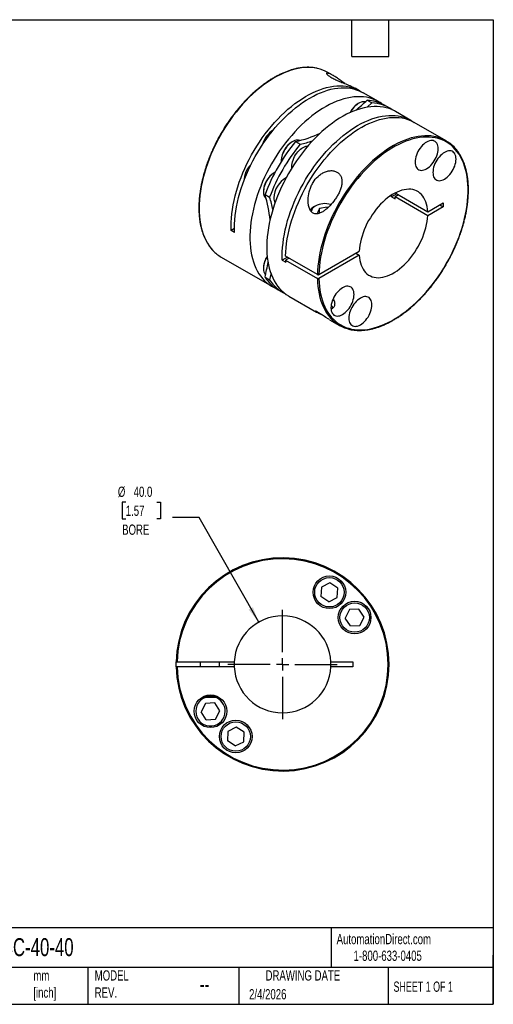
# Model space of a CAD drawing. Header units: millimetres. Extents: x 13 to 546, y 13 to 419.
# Tile 2 of 2: x 350 to 546, y 13 to 419. Entities that reach past the tile are written whole.
import ezdxf

# ---------------------------------------------------------------- set-up
doc = ezdxf.new("R2010")
doc.units = ezdxf.units.MM
doc.header["$LTSCALE"] = 2
doc.linetypes.add('SLD-Center', pattern=[19.05, 15.24, -1.27, 1.27, -1.27])
doc.linetypes.add('SLD-Solid', pattern=[0])
doc.layers.add('CENTER', color=40, linetype='SLD-Center')
doc.layers.add('DIMENSIONS', color=140, linetype='SLD-Solid', lineweight=25)
doc.layers.add('TEXT', color=140, linetype='SLD-Solid', lineweight=25)
doc.styles.add('SLDTEXTSTYLE0', font='TXT', dxfattribs={"width": 0.7})
doc.styles.add('SLDTEXTSTYLE1', font='TXT', dxfattribs={"width": 0.65})
doc.dimstyles.new('SLDDIMSTYLE2', dxfattribs={"dimtxt": 4.316016, "dimasz": 6.604, "dimexe": 0, "dimexo": 0.0625, "dimgap": 1.079004, "dimtad": 0, "dimtih": 1, "dimtoh": 1, "dimdec": 1, "dimrnd": 1e-09, "dimzin": 4, "dimdsep": 46, "dimtxsty": 'SLDTEXTSTYLE0', "dimsah": 1, "dimcen": 0, "dimadec": 0, "dimazin": 1, "dimtfac": 1, "dimtdec": 1, "dimtofl": 0, "dimtmove": 0, "dimatfit": 3, "dimfxl": 0, "dimfrac": 2, "dimtolj": 1, "dimtzin": 12, "dimarcsym": 0})

# ---------------------------------------------------------------- blocks, each defined once
blk = doc.blocks.new('_D_4')
at = {"layer": 'DIMENSIONS'}
for p, q in [((394.3, 219.96), (392.85, 219.96)), ((392.85, 219.96), (392.85, 213.1)), ((407.13, 219.96), (408.58, 219.96)), ((408.58, 219.96), (408.58, 213.1)), ((392.85, 213.1), (394.3, 213.1)), ((408.58, 213.1), (407.13, 213.1)), ((424.67, 213.69), (413.56, 213.69)), ((449.2, 170.39), (424.67, 213.69))]:
    blk.add_line(p, q, dxfattribs=at)
blk.add_solid([(449.2, 170.39), (446.83, 176.64), (445.06, 175.64)], dxfattribs=at)
at = {"layer": 'DIMENSIONS', "char_height": 4.233, "attachment_point": 1, "style": 'SLDTEXTSTYLE0'}
for s, insert in [('%%c', (391.04, 226.38)), ('40.0', (397.56, 226.38)), ('1.57', (394.3, 218.55)), ('BORE', (392.81, 210.73))]:
    blk.add_mtext(s, dxfattribs=dict(at, insert=insert))
blk = doc.blocks.new('SW_CENTERMARKSYMBOL_0')
at = {"layer": 'CENTER', "color": 0}
for p, q in [((0, 5.08), (0, 22.54)), ((-5.08, 0), (-22.54, 0)), ((0, 0), (-2.54, 0)), ((0, 0), (0, 2.54)), ((0, 0), (0, -2.54)), ((0, 0), (2.54, 0)), ((5.08, 0), (22.54, 0)), ((0, -5.08), (0, -22.54))]:
    blk.add_line(p, q, dxfattribs=at)

msp = doc.modelspace()

# ---------------------------------------------------------------- linework, layer by layer
for p, q in [((479.99, 396.04), (477.73, 397.35)), ((490.88, 389.76), (489.03, 390.83)), ((498.66, 385.27), (492.29, 388.94)), ((490.47, 384.59), (490.33, 384.51)), ((493.96, 385.84), (495.87, 384.74)), ((503.11, 382.69), (501.2, 383.8)), ((512.02, 377.55), (505.66, 381.23)), ((526.59, 369.14), (513.44, 376.73)), ((463.13, 368.8), (462.99, 368.72)), ((464.45, 368.8), (466.35, 367.7)), ((458.53, 361.01), (458.53, 360.84)), ((455.75, 356.02), (455.61, 355.94)), ((443.06, 352.53), (443.06, 352.47)), ((451.15, 348.22), (451.15, 348.06)), ((451.81, 346.92), (453.72, 345.82)), ((506.27, 347.19), (504.09, 345.94)), ((504.09, 345.94), (504.15, 346.76)), ((504.09, 345.94), (505.51, 345.12)), ((506.98, 346.78), (505.56, 345.97)), ((519, 338.21), (505.56, 345.97)), ((505.58, 347.59), (519, 339.84)), ((472.56, 342.18), (471.99, 341.86)), ((477.42, 341.66), (474.3, 341.18)), ((477.42, 341.66), (477.74, 341.48)), ((477.42, 341.18), (477.42, 341.66)), ((519, 339.84), (525.38, 343.53)), ((525.38, 341.89), (519, 338.21)), ((523.96, 342.71), (525.38, 341.89)), ((525.38, 343.53), (525.38, 341.89)), ((474.3, 341.18), (473.47, 339.37)), ((473.47, 339.37), (473.94, 339.1)), ((474.3, 339.21), (474.3, 341.18)), ((439.18, 332.87), (437.8, 332.07)), ((439.21, 331.26), (437.8, 332.07)), ((433.73, 321.14), (454.66, 309.05)), ((461.04, 321.08), (458.94, 319.87)), ((473.48, 313.9), (460.33, 321.49)), ((474.05, 313.9), (490.75, 323.54)), ((490.75, 321.9), (474.05, 312.26)), ((489.33, 322.72), (490.75, 321.9)), ((458.94, 319.87), (460.36, 319.05)), ((461.75, 320.67), (460.33, 319.86)), ((460.33, 319.86), (473.48, 312.26)), ((451.15, 316.65), (451.15, 316.48)), ((451.81, 312.84), (453.72, 311.73)), ((457.21, 307.58), (459.12, 306.48)), ((461.66, 305.01), (473.1, 298.41)), ((478.51, 295.28), (482.59, 292.93)), ((475.13, 184.88), (474.92, 180.99)), ((478.6, 186.65), (475.13, 184.88)), ((481.87, 184.53), (478.6, 186.65)), ((481.66, 180.64), (481.87, 184.53)), ((478.19, 178.87), (474.92, 180.99)), ((478.19, 178.87), (481.66, 180.64)), ((486.71, 175.59), (484.94, 172.12)), ((490.6, 175.8), (486.71, 175.59)), ((492.73, 172.53), (490.6, 175.8)), ((487.07, 168.85), (484.94, 172.12)), ((490.96, 169.06), (492.73, 172.53)), ((487.07, 168.85), (490.96, 169.06)), ((415.47, 153.99), (439.09, 153.99)), ((439.09, 151.99), (415.47, 151.99)), ((425.06, 153.99), (425.06, 151.99)), ((433.06, 151.99), (433.06, 153.99)), ((479.04, 153.99), (488.06, 153.99)), ((488.06, 151.99), (479.04, 151.99)), ((488.06, 153.99), (488.06, 151.99)), ((425.89, 139.49), (432.66, 139.49)), ((426.7, 139.89), (431.88, 139.89)), ((432.66, 139.49), (432.67, 139.5)), ((427.17, 136.92), (425.4, 133.45)), ((431.06, 137.13), (427.17, 136.92)), ((433.18, 133.86), (431.06, 137.13)), ((427.52, 130.18), (425.4, 133.45)), ((427.52, 130.18), (431.41, 130.39)), ((431.41, 130.39), (433.18, 133.86)), ((439.93, 127.11), (436.46, 125.34)), ((443.2, 124.99), (439.93, 127.11)), ((436.46, 125.34), (436.25, 121.45)), ((443, 121.09), (443.2, 124.99)), ((439.52, 119.32), (436.25, 121.45)), ((439.52, 119.32), (443, 121.09))]:
    msp.add_line(p, q)
at = {"flags": 128}
for points in [[(473.54, 398.98), (473.37, 399.02), (472.14, 399.24), (470.87, 399.37), (469.57, 399.41), (468.24, 399.36), (466.88, 399.22), (465.5, 398.99), (464.09, 398.68), (462.67, 398.27), (461.23, 397.78), (459.77, 397.2), (458.31, 396.54), (456.84, 395.79), (455.37, 394.96), (453.91, 394.06), (452.44, 393.07), (450.98, 392.01), (449.54, 390.88), (448.1, 389.67), (446.69, 388.4), (445.29, 387.06), (443.92, 385.66), (442.57, 384.2), (441.25, 382.69), (439.97, 381.12), (438.72, 379.51), (437.51, 377.85), (436.34, 376.14), (435.21, 374.4), (434.13, 372.63), (433.09, 370.83), (432.11, 369), (431.18, 367.14), (430.3, 365.27), (429.49, 363.39), (428.73, 361.5), (428.03, 359.6), (427.39, 357.71), (426.81, 355.81), (426.3, 353.92), (425.86, 352.05), (425.48, 350.19), (425.17, 348.35), (424.93, 346.54), (424.75, 344.75), (424.65, 343), (424.62, 341.28), (424.65, 339.61), (424.75, 337.97), (424.93, 336.39), (425.17, 334.85), (425.48, 333.37), (425.86, 331.95), (426.3, 330.59), (426.81, 329.29), (427.39, 328.06), (428.03, 326.9), (428.73, 325.81), (429.49, 324.79), (430.3, 323.86), (430.32, 323.85)], [(437.8, 332.07), (437.77, 333.75), (437.81, 335.47), (437.91, 337.22), (438.09, 339.01), (438.33, 340.82), (438.64, 342.66), (439.02, 344.52), (439.47, 346.39), (439.98, 348.28), (440.56, 350.17), (441.2, 352.07), (441.9, 353.97), (442.66, 355.86), (443.48, 357.74), (444.36, 359.61), (445.29, 361.46), (446.27, 363.28), (447.31, 365.09), (448.39, 366.86), (449.52, 368.6), (450.69, 370.3), (451.9, 371.96), (453.15, 373.57), (454.44, 375.13), (455.75, 376.65), (457.1, 378.1), (458.47, 379.5), (459.87, 380.84), (461.28, 382.11), (462.72, 383.31), (464.16, 384.44), (465.62, 385.5), (467.09, 386.48), (468.55, 387.39), (470.02, 388.21), (471.49, 388.96), (472.95, 389.62), (474.4, 390.2), (475.84, 390.69), (477.27, 391.09), (478.67, 391.41), (480.05, 391.63), (481.41, 391.77), (482.74, 391.82), (484.04, 391.78), (485.31, 391.65), (486.54, 391.43), (487.73, 391.12), (488.88, 390.72), (489.98, 390.24), (491.03, 389.67), (491.57, 389.33)], [(439.21, 331.26), (439.18, 332.95), (439.22, 334.68), (439.33, 336.44), (439.51, 338.24), (439.76, 340.07), (440.07, 341.92), (440.46, 343.79), (440.91, 345.68), (441.43, 347.58), (442.01, 349.48), (442.66, 351.39), (443.37, 353.3), (444.14, 355.2), (444.97, 357.09), (445.86, 358.97), (446.8, 360.83), (447.8, 362.67), (448.85, 364.48), (449.94, 366.26), (451.08, 368), (452.27, 369.71), (453.49, 371.37), (454.76, 372.99), (456.06, 374.56), (457.39, 376.07), (458.75, 377.53), (460.13, 378.92), (461.54, 380.26), (462.97, 381.52), (464.41, 382.72), (465.87, 383.84), (467.34, 384.89), (468.82, 385.87), (470.29, 386.76), (471.77, 387.57), (473.25, 388.3), (474.72, 388.95), (476.18, 389.51), (477.62, 389.98), (479.05, 390.36), (480.46, 390.66), (481.84, 390.86), (483.2, 390.98), (484.53, 391), (485.83, 390.93), (487.1, 390.77), (488.32, 390.52), (489.51, 390.19), (490.65, 389.76), (491.74, 389.24), (492.29, 388.94)], [(499.89, 384.47), (499.3, 384.87), (498.27, 385.48), (497.18, 386.01), (496.06, 386.45), (494.89, 386.8), (493.68, 387.06), (492.43, 387.23), (491.14, 387.32), (489.83, 387.31), (488.48, 387.22), (487.11, 387.03), (485.71, 386.76), (484.3, 386.4), (482.86, 385.95), (481.42, 385.41), (479.96, 384.79), (478.49, 384.09), (477.03, 383.3), (475.56, 382.43), (474.09, 381.48), (472.63, 380.46), (471.18, 379.36), (469.74, 378.19), (468.31, 376.95), (466.9, 375.65), (465.52, 374.28), (464.16, 372.85), (462.83, 371.36), (461.53, 369.82), (460.26, 368.23), (459.03, 366.59), (457.84, 364.91), (456.69, 363.19), (455.59, 361.43), (454.53, 359.64), (453.52, 357.82), (452.56, 355.98), (451.66, 354.12), (450.82, 352.25), (450.03, 350.36), (449.3, 348.46), (448.63, 346.57), (448.02, 344.67), (447.48, 342.78), (447, 340.9), (446.59, 339.03), (446.25, 337.18), (445.97, 335.36), (445.76, 333.56), (445.62, 331.79), (445.55, 330.05), (445.55, 328.36), (445.62, 326.7), (445.76, 325.09), (445.97, 323.53), (446.25, 322.02), (446.59, 320.57), (447, 319.18), (447.48, 317.85), (448.02, 316.59), (448.63, 315.39), (449.3, 314.26), (450.03, 313.21), (450.82, 312.24), (451.66, 311.34), (452.56, 310.52), (453.52, 309.78), (454.53, 309.13), (455.59, 308.56), (455.97, 308.38)], [(505.66, 381.23), (505.27, 381.44), (504.18, 381.97), (503.06, 382.41), (501.89, 382.76), (500.68, 383.02), (499.43, 383.19), (498.14, 383.28), (496.83, 383.27), (495.48, 383.18), (494.11, 382.99), (492.71, 382.72), (491.3, 382.36), (489.86, 381.91), (488.42, 381.37), (486.96, 380.75), (485.5, 380.04), (484.03, 379.26), (482.56, 378.39), (481.09, 377.44), (479.63, 376.42), (478.18, 375.32), (476.74, 374.15), (475.31, 372.91), (473.91, 371.6), (472.52, 370.24), (471.16, 368.81), (469.83, 367.32), (468.53, 365.78), (467.26, 364.19), (466.03, 362.55), (464.84, 360.87), (463.69, 359.14), (462.59, 357.39), (461.53, 355.6), (460.52, 353.78), (459.57, 351.94), (458.66, 350.08), (457.82, 348.2), (457.03, 346.32), (456.3, 344.42), (455.63, 342.53), (455.02, 340.63), (454.48, 338.74), (454, 336.86), (453.59, 334.99), (453.25, 333.14), (452.97, 331.32), (452.76, 329.52), (452.62, 327.75), (452.56, 326.01), (452.56, 324.31), (452.62, 322.66), (452.76, 321.05), (452.97, 319.49), (453.25, 317.98), (453.59, 316.53), (454, 315.14), (454.48, 313.81), (455.02, 312.54), (455.63, 311.35), (456.3, 310.22), (457.03, 309.17), (457.82, 308.2), (458.66, 307.3), (459.57, 306.48), (460.52, 305.74), (461.53, 305.09), (461.66, 305.01)], [(493.2, 385.13), (493.01, 385.17), (492.52, 385.22), (492, 385.17), (491.46, 385.03), (490.9, 384.81), (490.33, 384.51), (489.77, 384.12), (489.21, 383.66), (488.68, 383.14), (488.17, 382.55), (487.7, 381.92), (487.27, 381.25), (487.01, 380.77)], [(495.87, 384.74), (494.08, 383.08), (493.94, 382.96)], [(458.94, 319.87), (458.91, 321.56), (458.95, 323.29), (459.06, 325.05), (459.24, 326.85), (459.48, 328.68), (459.8, 330.53), (460.19, 332.4), (460.64, 334.29), (461.16, 336.19), (461.74, 338.09), (462.39, 340), (463.1, 341.91), (463.87, 343.81), (464.7, 345.7), (465.59, 347.58), (466.53, 349.44), (467.53, 351.28), (468.58, 353.09), (469.67, 354.87), (470.81, 356.62), (472, 358.32), (473.22, 359.99), (474.49, 361.6), (475.78, 363.17), (477.11, 364.68), (478.47, 366.14), (479.86, 367.54), (481.27, 368.87), (482.7, 370.13), (484.14, 371.33), (485.6, 372.46), (487.07, 373.51), (488.54, 374.48), (490.02, 375.37), (491.5, 376.19), (492.98, 376.92), (494.45, 377.56), (495.9, 378.12), (497.35, 378.59), (498.78, 378.98), (500.19, 379.27), (501.57, 379.47), (502.93, 379.59), (504.26, 379.61), (505.56, 379.54), (506.82, 379.38), (508.05, 379.13), (509.23, 378.8), (510.38, 378.37), (511.47, 377.85), (512.52, 377.25), (512.72, 377.12)], [(460.33, 321.49), (460.4, 323.22), (460.54, 324.99), (460.74, 326.79), (461.02, 328.62), (461.36, 330.46), (461.77, 332.33), (462.25, 334.21), (462.79, 336.1), (463.39, 337.99), (464.06, 339.89), (464.79, 341.79), (465.58, 343.67), (466.42, 345.55), (467.32, 347.41), (468.28, 349.25), (469.28, 351.07), (470.34, 352.86), (471.44, 354.61), (472.59, 356.33), (473.78, 358.02), (475.01, 359.66), (476.28, 361.25), (477.57, 362.79), (478.91, 364.28), (480.26, 365.71), (481.65, 367.08), (483.05, 368.39), (484.48, 369.63), (485.92, 370.8), (487.37, 371.9), (488.83, 372.92), (490.29, 373.87), (491.76, 374.74), (493.23, 375.53), (494.7, 376.24), (496.15, 376.86), (497.6, 377.4), (499.03, 377.85), (500.45, 378.22), (501.84, 378.49), (503.22, 378.68), (504.56, 378.78), (505.88, 378.79), (507.17, 378.71), (508.42, 378.54), (509.63, 378.28), (510.8, 377.93), (511.93, 377.49), (513.01, 376.97), (513.44, 376.73)], [(522.45, 370.77), (521.6, 370.94), (520.35, 371.11), (519.06, 371.2), (517.75, 371.19), (516.4, 371.09), (515.03, 370.91), (513.63, 370.63), (512.22, 370.27), (510.78, 369.82), (509.34, 369.28), (507.88, 368.66), (506.41, 367.95), (504.94, 367.17), (503.47, 366.3), (502.01, 365.35), (500.54, 364.32), (499.09, 363.22), (497.65, 362.05), (496.23, 360.81), (494.82, 359.51), (493.44, 358.14), (492.08, 356.71), (490.74, 355.22), (489.44, 353.68), (488.18, 352.08), (486.95, 350.44), (485.76, 348.76), (484.61, 347.04), (483.5, 345.28), (482.45, 343.49), (481.44, 341.67), (480.48, 339.83), (479.58, 337.97), (478.73, 336.09), (477.94, 334.2), (477.22, 332.31), (476.55, 330.41), (475.94, 328.51), (475.4, 326.62), (474.92, 324.74), (474.51, 322.88), (474.17, 321.03), (473.9, 319.2), (473.69, 317.4), (473.55, 315.63), (473.48, 313.9)], [(474.05, 312.26), (474.12, 310.61), (474.26, 309), (474.47, 307.44), (474.74, 305.94), (475.09, 304.49), (475.5, 303.1), (475.98, 301.78), (476.52, 300.52), (477.13, 299.33), (477.8, 298.21), (478.54, 297.16), (479.33, 296.19), (480.18, 295.3), (481.09, 294.49), (482.05, 293.77), (483.06, 293.12), (484.12, 292.56), (485.23, 292.09), (486.38, 291.71), (487.58, 291.42), (488.81, 291.21), (490.08, 291.1), (491.39, 291.07), (492.72, 291.14), (494.08, 291.29), (495.47, 291.54), (496.88, 291.87), (498.3, 292.3), (499.75, 292.81), (501.2, 293.4), (502.66, 294.09), (504.13, 294.85), (505.59, 295.7), (507.06, 296.62), (508.52, 297.63), (509.97, 298.71), (511.41, 299.86), (512.84, 301.08), (514.25, 302.37), (515.64, 303.73), (517, 305.14), (518.33, 306.62), (519.64, 308.15), (520.91, 309.73), (522.15, 311.36), (523.34, 313.03), (524.5, 314.74), (525.61, 316.49), (526.67, 318.28), (527.68, 320.09), (528.64, 321.92), (529.55, 323.78), (530.4, 325.65), (531.19, 327.53), (531.93, 329.43), (532.6, 331.32), (533.21, 333.21), (533.76, 335.1), (534.24, 336.98), (534.65, 338.85), (535, 340.69), (535.28, 342.52), (535.48, 344.32), (535.62, 346.08), (535.69, 347.82), (535.69, 349.51), (535.62, 351.17), (535.48, 352.77), (535.28, 354.33), (535, 355.83), (534.65, 357.28), (534.24, 358.67), (533.76, 359.99), (533.21, 361.25), (532.6, 362.44), (531.93, 363.56), (531.19, 364.6), (530.4, 365.57), (529.55, 366.46), (528.64, 367.27), (527.68, 367.99), (526.67, 368.63), (525.61, 369.19), (524.5, 369.66), (523.34, 370.04), (522.15, 370.33), (520.91, 370.54), (519.64, 370.65), (518.33, 370.67), (517, 370.6), (515.64, 370.45), (514.25, 370.2), (512.84, 369.86), (511.41, 369.44), (509.97, 368.93), (508.52, 368.33), (507.06, 367.65), (505.59, 366.88), (504.13, 366.03), (502.66, 365.1), (501.2, 364.1), (499.75, 363.02), (498.3, 361.86), (496.88, 360.64), (495.47, 359.35), (494.08, 357.99), (492.72, 356.58), (491.39, 355.1), (490.08, 353.57), (488.81, 351.99), (487.58, 350.36), (486.38, 348.69), (485.23, 346.97), (484.12, 345.22), (483.06, 343.44), (482.05, 341.63), (481.09, 339.79), (480.18, 337.93), (479.33, 336.06), (478.54, 334.18), (477.8, 332.29), (477.13, 330.39), (476.52, 328.5), (475.98, 326.61), (475.5, 324.73), (475.09, 322.86), (474.74, 321.02), (474.47, 319.19), (474.26, 317.4), (474.12, 315.63), (474.05, 313.9)], [(466.21, 369.21), (466.12, 369.25), (465.67, 369.39), (465.18, 369.43), (464.66, 369.38), (464.11, 369.25), (463.55, 369.03), (462.99, 368.72), (462.42, 368.33), (461.87, 367.88), (461.34, 367.35), (460.83, 366.77), (460.36, 366.13), (459.93, 365.46), (459.55, 364.76), (459.22, 364.03), (458.95, 363.3), (458.75, 362.58), (458.61, 361.86), (458.54, 361.18), (458.54, 360.61)], [(462.87, 357.84), (462.85, 358.35), (462.88, 359.03), (462.98, 359.73), (463.16, 360.45), (463.39, 361.18), (463.69, 361.91), (464.05, 362.62), (464.45, 363.31), (464.9, 363.97), (465.39, 364.58), (465.91, 365.13), (466.46, 365.62), (467.02, 366.05), (467.58, 366.39), (468.15, 366.66), (468.7, 366.84), (469.23, 366.93), (469.5, 366.94)], [(523.32, 365.83), (523.28, 366.48), (523.18, 367.07), (523.01, 367.61), (522.77, 368.08), (522.47, 368.47), (522.12, 368.79), (521.71, 369.03), (521.26, 369.18), (520.76, 369.24), (520.24, 369.21), (519.69, 369.09), (519.12, 368.88), (518.54, 368.59), (517.97, 368.22), (517.4, 367.77), (516.85, 367.25), (516.33, 366.68), (515.83, 366.05), (515.38, 365.37), (514.97, 364.67), (514.62, 363.94), (514.32, 363.2), (514.08, 362.45), (513.91, 361.72), (513.81, 361.01), (513.77, 360.32), (513.81, 359.68), (513.91, 359.08), (514.08, 358.55), (514.32, 358.07), (514.62, 357.68), (514.97, 357.36), (515.38, 357.12), (515.83, 356.97), (516.33, 356.92), (516.85, 356.95), (517.4, 357.07), (517.97, 357.27), (518.54, 357.56), (519.12, 357.94), (519.69, 358.38), (520.24, 358.9), (520.76, 359.48), (521.26, 360.11), (521.71, 360.78), (522.12, 361.48), (522.47, 362.21), (522.77, 362.95), (523.01, 363.7), (523.18, 364.43), (523.28, 365.15), (523.32, 365.83)], [(530.7, 361.57), (530.66, 362.21), (530.56, 362.81), (530.39, 363.34), (530.15, 363.82), (529.85, 364.21), (529.5, 364.53), (529.09, 364.77), (528.64, 364.92), (528.14, 364.97), (527.62, 364.94), (527.07, 364.82), (526.5, 364.62), (525.92, 364.33), (525.35, 363.95), (524.78, 363.51), (524.23, 362.99), (523.71, 362.41), (523.21, 361.78), (522.76, 361.11), (522.35, 360.41), (522, 359.68), (521.7, 358.94), (521.46, 358.19), (521.29, 357.46), (521.19, 356.74), (521.15, 356.06), (521.19, 355.41), (521.29, 354.82), (521.46, 354.28), (521.7, 353.81), (522, 353.42), (522.35, 353.1), (522.76, 352.86), (523.21, 352.71), (523.71, 352.65), (524.23, 352.68), (524.78, 352.8), (525.35, 353.01), (525.92, 353.3), (526.5, 353.67), (527.07, 354.12), (527.62, 354.64), (528.14, 355.21), (528.64, 355.84), (529.09, 356.52), (529.5, 357.22), (529.85, 357.95), (530.15, 358.69), (530.39, 359.44), (530.56, 360.17), (530.66, 360.88), (530.7, 361.57)], [(455.95, 356.13), (455.61, 355.94), (455.04, 355.55), (454.49, 355.09), (453.96, 354.57), (453.45, 353.98), (452.98, 353.35), (452.55, 352.68), (452.17, 351.97), (451.84, 351.25), (451.57, 350.52), (451.37, 349.79), (451.23, 349.08), (451.16, 348.39), (451.16, 347.74), (451.23, 347.13), (451.37, 346.58), (451.57, 346.08), (451.84, 345.66), (452.17, 345.32), (452.34, 345.18)], [(519, 339.84), (518.91, 340.94), (518.76, 342), (518.53, 342.99), (518.24, 343.93), (517.88, 344.8), (517.45, 345.6), (516.96, 346.32), (516.42, 346.97), (515.81, 347.54), (515.15, 348.02), (514.44, 348.42), (513.68, 348.74), (512.87, 348.96), (512.03, 349.09), (511.15, 349.13), (510.24, 349.08), (509.3, 348.94), (508.34, 348.71), (507.36, 348.39), (506.37, 347.98), (505.37, 347.48), (504.37, 346.9), (503.37, 346.25), (502.38, 345.51), (501.41, 344.71), (500.45, 343.83), (499.51, 342.89), (498.6, 341.89), (497.72, 340.83), (496.87, 339.72), (496.07, 338.57), (495.31, 337.38), (494.6, 336.16), (493.93, 334.91), (493.33, 333.64), (492.78, 332.36), (492.29, 331.07), (491.87, 329.78), (491.51, 328.49), (491.21, 327.22), (490.99, 325.97), (490.83, 324.74), (490.75, 323.54)], [(490.75, 321.9), (490.83, 320.8), (490.99, 319.75), (491.21, 318.75), (491.51, 317.82), (491.87, 316.95), (492.29, 316.15), (492.78, 315.42), (493.33, 314.77), (493.93, 314.21), (494.6, 313.72), (495.31, 313.32), (496.07, 313.01), (496.87, 312.79), (497.72, 312.66), (498.6, 312.62), (499.51, 312.67), (500.45, 312.81), (501.41, 313.04), (502.38, 313.36), (503.37, 313.77), (504.37, 314.26), (505.37, 314.84), (506.37, 315.5), (507.36, 316.23), (508.34, 317.04), (509.3, 317.92), (510.24, 318.86), (511.15, 319.86), (512.03, 320.92), (512.87, 322.02), (513.68, 323.17), (514.44, 324.36), (515.15, 325.59), (515.81, 326.83), (516.42, 328.1), (516.96, 329.39), (517.45, 330.67), (517.88, 331.97), (518.24, 333.25), (518.53, 334.52), (518.76, 335.78), (518.91, 337.01), (519, 338.21)], [(452.73, 321.39), (452.55, 321.1), (452.17, 320.4), (451.84, 319.68), (451.57, 318.95), (451.37, 318.22), (451.23, 317.5), (451.16, 316.82), (451.16, 316.16), (451.23, 315.55), (451.37, 315), (451.57, 314.51), (451.84, 314.09), (452.05, 313.85)], [(454.29, 314.29), (454.26, 314.12), (453.72, 311.73)], [(473.48, 312.26), (473.55, 310.61), (473.69, 309), (473.9, 307.43), (474.17, 305.93), (474.51, 304.47), (474.92, 303.08), (475.4, 301.75), (475.94, 300.48), (476.55, 299.28), (477.22, 298.16), (477.94, 297.1), (478.73, 296.13), (479.05, 295.78)], [(488.59, 305.69), (488.56, 306.33), (488.45, 306.93), (488.28, 307.46), (488.05, 307.93), (487.75, 308.33), (487.39, 308.65), (486.98, 308.88), (486.53, 309.03), (486.04, 309.09), (485.51, 309.06), (484.96, 308.94), (484.4, 308.74), (483.82, 308.44), (483.24, 308.07), (482.68, 307.62), (482.13, 307.11), (481.6, 306.53), (481.11, 305.9), (480.65, 305.23), (480.25, 304.52), (479.89, 303.8), (479.59, 303.05), (479.36, 302.31), (479.19, 301.58), (479.08, 300.86), (479.05, 300.18), (479.08, 299.53), (479.19, 298.94), (479.36, 298.4), (479.59, 297.93), (479.89, 297.53), (480.25, 297.21), (480.65, 296.98), (481.11, 296.83), (481.6, 296.77), (482.13, 296.8), (482.68, 296.92), (483.24, 297.13), (483.82, 297.42), (484.4, 297.79), (484.96, 298.24), (485.51, 298.76), (486.04, 299.33), (486.53, 299.96), (486.98, 300.63), (487.39, 301.34), (487.75, 302.07), (488.05, 302.81), (488.28, 303.55), (488.45, 304.29), (488.56, 305), (488.59, 305.69)], [(491.2, 304.18), (490.63, 303.81), (490.06, 303.36), (489.51, 302.85), (488.98, 302.27), (488.49, 301.64), (488.04, 300.97), (487.63, 300.26), (487.27, 299.53), (486.97, 298.79), (486.74, 298.05), (486.57, 297.31), (486.46, 296.6), (486.43, 295.91), (486.46, 295.27), (486.57, 294.68), (486.74, 294.14), (486.97, 293.67), (487.27, 293.27), (487.63, 292.95), (488.04, 292.72), (488.49, 292.57), (488.98, 292.51), (489.51, 292.54), (490.06, 292.66), (490.63, 292.87), (491.2, 293.16), (491.78, 293.53), (492.34, 293.98), (492.89, 294.49), (493.42, 295.07), (493.91, 295.7), (494.37, 296.37), (494.77, 297.08), (495.13, 297.81), (495.43, 298.55), (495.66, 299.29), (495.83, 300.03), (495.94, 300.74), (495.97, 301.43), (495.94, 302.07), (495.83, 302.66), (495.66, 303.2), (495.43, 303.67), (495.13, 304.07), (494.77, 304.39), (494.37, 304.62), (493.91, 304.77), (493.42, 304.83), (492.89, 304.8), (492.34, 304.68), (491.78, 304.47), (491.2, 304.18)], [(478.51, 295.29), (477.84, 295.68), (476.96, 296.24), (476.31, 296.66), (475.61, 297.11), (475.13, 297.42), (474.64, 297.74), (473.94, 298.16), (473.59, 298.37), (473.27, 298.54), (472.83, 298.75), (472.68, 298.8), (472.6, 298.8), (472.62, 298.74), (472.79, 298.6), (473.18, 298.37), (473.76, 298.06), (473.76, 298.06)], [(415.07, 151.99), (415.06, 153.08), (415.07, 153.99)]]:
    msp.add_lwpolyline(points, dxfattribs=at)
for centre, radius in [((478.4, 182.76), 6.75), ((478.4, 182.76), 6.07), ((488.83, 172.32), 6.75), ((488.83, 172.32), 6.07), ((429.29, 133.65), 6.75), ((439.73, 123.22), 6.75), ((439.73, 123.22), 6.07)]:
    msp.add_circle(centre, radius)
for centre, radius, start, end in [((470.21, 384.28), 15.07, 60.1068, 77.2576), ((495.29, 376.63), 9.3, 122.2002, 153.8142), ((432.02, 451.37), 90.17, 309.4039, 313.3884), ((493.42, 370.06), 15.79, 60.4638, 88.0296), ((495.41, 369.29), 15.46, 54.6636, 88.2763), ((460.87, 364.77), 10.47, 122.3916, 164.6598), ((454.37, 414.86), 47.15, 282.3438, 295.4462), ((519.12, 356.21), 14.93, 43.2144, 77.136), ((522.12, 320.92), 74.96, 140.2997, 159.7003), ((524.03, 319.81), 74.96, 140.2997, 159.7003), ((468.16, 360.59), 9.64, 122.4803, 177.5251), ((457.42, 409.69), 42.93, 282.012, 289.0694), ((453.54, 352.02), 10.5, 135.3693, 177.2107), ((460.78, 347.81), 9.64, 122.4803, 177.5251), ((465.19, 345.23), 9.73, 118.7328, 178.0069), ((406.87, 332.62), 47.16, 4.5488, 17.6503), ((412.88, 332.56), 42.94, 10.9255, 17.9821), ((459.62, 345.43), 4.16, 178.0776, 208.116), ((484.57, 346.86), 21.01, 355.2495, 357.5646), ((473.99, 338.14), 4.22, 118.2049, 146.2349), ((473.77, 339.54), 2.9, 114.6563, 172.6042), ((476.62, 334.27), 8.9, 74.1223, 117.1473), ((441.26, 334.14), 15.03, 223.2437, 239.9187), ((460.31, 316.34), 9.17, 145.9307, 178.0476), ((364.08, 333.72), 90.19, 346.6107, 350.5966), ((499.71, 320.64), 39.39, 181.1374, 182.3055), ((465.21, 321.19), 15.79, 211.9613, 239.5406), ((466.87, 319.86), 15.46, 211.7143, 245.3409), ((490.06, 305.87), 14.94, 222.4911, 257.3094), ((459.06, 152.99), 44, 181.3023, 178.6977), ((459.06, 152.99), 43.6, 181.3142, 178.6858), ((459.06, 152.99), 20, 2.866, 177.134), ((459.06, 152.99), 20, 177.134, 182.866), ((459.06, 152.99), 20, 182.866, 357.134), ((459.06, 152.99), 20, 357.134, 2.866), ((429.29, 133.65), 6.08, 106.1695, 0), ((429.29, 133.65), 6.08, 0, 73.8305)]:
    msp.add_arc(centre, radius, start, end)
for points, knots in [([(473.46, 399), (473.28, 399.05), (472.71, 399.18), (471.73, 399.33), (470.51, 399.43), (469.27, 399.46), (467.99, 399.4), (466.69, 399.26), (465.37, 399.05), (464.03, 398.75), (462.68, 398.37), (461.31, 397.92), (459.93, 397.38), (458.54, 396.77), (457.14, 396.09), (455.75, 395.33), (454.35, 394.5), (452.96, 393.59), (451.57, 392.62), (450.19, 391.59), (448.82, 390.49), (447.47, 389.32), (446.13, 388.1), (444.81, 386.82), (443.51, 385.48), (442.24, 384.09), (441, 382.65), (439.78, 381.17), (438.6, 379.64), (437.45, 378.07), (436.34, 376.46), (435.26, 374.82), (434.23, 373.15), (433.24, 371.45), (432.29, 369.72), (431.39, 367.98), (430.54, 366.22), (429.74, 364.44), (428.99, 362.65), (428.3, 360.86), (427.66, 359.06), (427.07, 357.27), (426.55, 355.47), (426.08, 353.69), (425.67, 351.91), (425.32, 350.15), (425.03, 348.41), (424.8, 346.69), (424.63, 345), (424.53, 343.33), (424.49, 341.69), (424.51, 340.09), (424.59, 338.53), (424.74, 337.01), (424.95, 335.53), (425.22, 334.1), (425.56, 332.71), (425.95, 331.39), (426.4, 330.11), (426.92, 328.9), (427.49, 327.75), (428.12, 326.66), (428.8, 325.64), (429.51, 324.71), (430.02, 324.16), (430.26, 323.9)], [0, 0, 0, 0, 0.007675, 0.023603, 0.039547, 0.05551, 0.07149, 0.087486, 0.103497, 0.11952, 0.135552, 0.151591, 0.167636, 0.183685, 0.199736, 0.215787, 0.231839, 0.24789, 0.263941, 0.279989, 0.296037, 0.312082, 0.328126, 0.344169, 0.36021, 0.37625, 0.392288, 0.408325, 0.424362, 0.440397, 0.456432, 0.472467, 0.488501, 0.504535, 0.520569, 0.536603, 0.552637, 0.568672, 0.584708, 0.600745, 0.616782, 0.632821, 0.648861, 0.664902, 0.680945, 0.69699, 0.713036, 0.729085, 0.745135, 0.761187, 0.777241, 0.793296, 0.809353, 0.82541, 0.841467, 0.857522, 0.873574, 0.889622, 0.905663, 0.921695, 0.937716, 0.953723, 0.969714, 0.985688, 1, 1, 1, 1]), ([(479.13, 396.51), (478.87, 396.63), (478.37, 396.87), (477.77, 397.05), (477.4, 397.09), (477.23, 397), (477.22, 396.86), (477.33, 396.64), (477.57, 396.38), (477.93, 396.08), (478.41, 395.73), (479.02, 395.35), (479.76, 394.94), (480.63, 394.5), (481.59, 394.06), (482.58, 393.63), (483.61, 393.2), (484.68, 392.77), (485.8, 392.32), (486.89, 391.86), (487.97, 391.38), (488.7, 391.03), (488.98, 390.85), (489.02, 390.82)], [0, 0, 0, 0, 0.063014, 0.12382, 0.18623, 0.228784, 0.272196, 0.310573, 0.349825, 0.386694, 0.424533, 0.462794, 0.502255, 0.54468, 0.588664, 0.631038, 0.674639, 0.724843, 0.776473, 0.839189, 0.903631, 0.985683, 1, 1, 1, 1]), ([(484.83, 392.71), (484.82, 392.72), (484.53, 392.93), (483.98, 393.34), (483.19, 393.92), (482.42, 394.47), (481.45, 395.14), (480.54, 395.73), (479.71, 396.21), (479.32, 396.41), (479.13, 396.51)], [0, 0, 0, 0, 0.006676, 0.129191, 0.251769, 0.379058, 0.506366, 0.749699, 0.874857, 1, 1, 1, 1]), ([(486.86, 291.28), (487.04, 291.23), (487.61, 291.1), (488.59, 290.95), (489.81, 290.85), (491.05, 290.82), (492.33, 290.88), (493.62, 291.02), (494.94, 291.23), (496.28, 291.53), (497.64, 291.91), (499.01, 292.36), (500.39, 292.9), (501.78, 293.51), (503.17, 294.19), (504.57, 294.95), (505.97, 295.78), (507.36, 296.68), (508.75, 297.66), (510.13, 298.69), (511.5, 299.79), (512.85, 300.96), (514.19, 302.18), (515.51, 303.46), (516.8, 304.8), (518.07, 306.19), (519.32, 307.63), (520.54, 309.11), (521.72, 310.64), (522.87, 312.21), (523.98, 313.82), (525.05, 315.46), (526.09, 317.13), (527.08, 318.83), (528.02, 320.55), (528.92, 322.3), (529.77, 324.06), (530.57, 325.84), (531.32, 327.63), (532.02, 329.42), (532.66, 331.22), (533.24, 333.01), (533.77, 334.8), (534.24, 336.59), (534.65, 338.36), (535, 340.12), (535.29, 341.87), (535.52, 343.59), (535.68, 345.28), (535.79, 346.95), (535.83, 348.59), (535.81, 350.19), (535.72, 351.75), (535.58, 353.27), (535.37, 354.75), (535.1, 356.18), (534.76, 357.56), (534.37, 358.89), (533.91, 360.16), (533.4, 361.38), (532.83, 362.53), (532.2, 363.62), (531.52, 364.64), (530.81, 365.57), (530.3, 366.12), (530.06, 366.38)], [0, 0, 0, 0, 0.0076749, 0.0236026, 0.0395473, 0.0555099, 0.0714901, 0.0874864, 0.103497, 0.1195195, 0.1355517, 0.1515913, 0.1676362, 0.1836847, 0.1997355, 0.2157873, 0.2318392, 0.2478904, 0.2639405, 0.2799893, 0.2960366, 0.3120823, 0.3281264, 0.3441689, 0.3602099, 0.3762496, 0.392288, 0.4083253, 0.4243617, 0.4403973, 0.4564322, 0.4724666, 0.4885007, 0.5045347, 0.5205687, 0.5366029, 0.5526374, 0.5686724, 0.584708, 0.6007445, 0.6167819, 0.6328205, 0.6488604, 0.6649018, 0.6809448, 0.6969895, 0.7130361, 0.7290845, 0.7451348, 0.761187, 0.7772409, 0.7932963, 0.8093529, 0.82541, 0.8414666, 0.8575217, 0.8735739, 0.8896216, 0.9056626, 0.9216948, 0.9377158, 0.9537231, 0.9697144, 0.9856881, 1, 1, 1, 1]), ([(471.64, 351.85), (471.35, 351.37), (471.09, 350.88), (470.64, 349.86), (470.44, 349.34), (469.94, 347.76), (469.72, 346.69), (469.59, 345.05), (469.58, 344.5), (469.63, 343.42), (469.69, 342.89), (469.85, 342.11), (469.92, 341.85), (470.08, 341.35), (470.18, 341.11), (470.39, 340.65), (470.52, 340.43), (470.8, 340.02), (470.96, 339.84), (471.3, 339.51), (471.49, 339.37), (471.89, 339.16), (472.1, 339.08), (472.76, 338.92), (473.2, 338.93), (474.11, 339.11), (474.55, 339.27), (475.2, 339.6), (475.42, 339.71), (475.84, 339.97), (476.05, 340.11), (476.66, 340.54), (477.06, 340.86), (477.84, 341.54), (478.22, 341.91), (479.34, 343.08), (480.03, 343.92), (480.99, 345.27), (481.3, 345.74), (481.87, 346.68), (482.13, 347.17), (482.49, 347.9), (482.6, 348.15), (482.81, 348.66), (482.91, 348.91), (483.18, 349.67), (483.32, 350.18), (483.47, 350.94), (483.51, 351.19), (483.57, 351.69), (483.59, 351.94), (483.59, 352.67), (483.54, 353.15), (483.38, 353.82), (483.31, 354.04), (483.14, 354.45), (483.04, 354.66), (482.69, 355.22), (482.4, 355.56), (481.7, 356.12), (481.31, 356.34), (480.65, 356.59), (480.42, 356.65), (479.95, 356.75), (479.71, 356.78), (479.22, 356.81), (478.97, 356.8), (478.46, 356.77), (478.2, 356.74), (477.44, 356.59), (476.93, 356.43), (476.19, 356.12), (475.94, 356), (475.46, 355.74), (475.23, 355.6), (474.78, 355.3), (474.55, 355.14), (474.12, 354.79), (473.91, 354.61), (472.9, 353.67), (472.21, 352.8), (471.64, 351.85)], [0, 0, 0, 0, 0.03125, 0.03125, 0.0625, 0.0625, 0.125, 0.125, 0.15625, 0.15625, 0.1875, 0.1875, 0.203125, 0.203125, 0.21875, 0.21875, 0.234375, 0.234375, 0.25, 0.25, 0.265625, 0.265625, 0.28125, 0.28125, 0.3125, 0.3125, 0.34375, 0.34375, 0.359375, 0.359375, 0.375, 0.375, 0.40625, 0.40625, 0.4375, 0.4375, 0.5, 0.5, 0.53125, 0.53125, 0.5625, 0.5625, 0.578125, 0.578125, 0.59375, 0.59375, 0.625, 0.625, 0.640625, 0.640625, 0.65625, 0.65625, 0.6875, 0.6875, 0.703125, 0.703125, 0.71875, 0.71875, 0.75, 0.75, 0.78125, 0.78125, 0.796875, 0.796875, 0.8125, 0.8125, 0.828125, 0.828125, 0.84375, 0.84375, 0.875, 0.875, 0.890625, 0.890625, 0.90625, 0.90625, 0.921875, 0.921875, 0.9375, 0.9375, 1, 1, 1, 1]), ([(473.48, 313.9), (473.56, 313.85), (473.66, 313.83), (473.87, 313.83), (473.98, 313.85), (474.05, 313.9)], [0, 0, 0, 0, 0.5, 0.5, 1, 1, 1, 1]), ([(474.05, 312.26), (473.98, 312.22), (473.87, 312.2), (473.66, 312.2), (473.56, 312.22), (473.48, 312.26)], [0, 0, 0, 0, 0.5, 0.5, 1, 1, 1, 1]), ([(479.85, 303.64), (479.93, 303.56), (480.22, 303.27), (480.47, 302.72), (480.59, 302.09), (480.59, 301.54), (480.47, 301), (480.24, 300.5), (479.89, 300.1), (479.51, 299.81), (479.22, 299.69), (479.11, 299.65)], [0, 0, 0, 0, 0.065322, 0.251969, 0.359828, 0.46769, 0.587006, 0.706223, 0.81641, 0.926549, 1, 1, 1, 1]), ([(479.88, 300.11), (479.86, 300.2), (479.81, 300.38), (479.69, 300.63), (479.54, 300.82), (479.38, 300.93), (479.23, 300.97), (479.15, 300.95), (479.12, 300.94)], [0, 0, 0, 0, 0.205162, 0.405981, 0.572867, 0.740412, 0.892985, 1, 1, 1, 1]), ([(473.76, 298.06), (473.81, 298.04), (474.04, 297.92), (474.48, 297.71), (474.96, 297.5), (475.17, 297.4)], [0, 0, 0, 0, 0.119772, 0.595749, 1, 1, 1, 1]), ([(415.07, 153.99), (415.07, 153.99), (415.12, 153.99), (415.26, 153.99), (415.37, 153.99), (415.47, 153.99)], [0, 0, 0, 0, 0.5, 0.5, 1, 1, 1, 1]), ([(415.47, 151.99), (415.37, 151.99), (415.26, 151.99), (415.12, 151.99), (415.07, 151.99), (415.07, 151.99)], [0, 0, 0, 0, 0.5, 0.5, 1, 1, 1, 1])]:
    msp.add_open_spline(points, degree=3, knots=knots)
at = {"layer": 'TEXT'}
for p, q in [((12.7, 419.1), (546.1, 419.1)), ((487.68, 403.86), (487.68, 419.1)), ((502.92, 403.86), (502.92, 419.1)), ((546.1, 419.1), (546.1, 12.7)), ((487.68, 403.86), (502.92, 403.86)), ((546.1, 44.25), (12.7, 44.25)), ((479.15, 44.25), (479.15, 27.94)), ((546.1, 12.7), (546.1, 33.02)), ((546.1, 27.94), (12.7, 27.94)), ((378.6, 27.94), (378.6, 12.7)), ((440.93, 27.94), (440.93, 12.7)), ((502.7, 27.94), (502.7, 12.7)), ((12.7, 12.7), (546.1, 12.7))]:
    msp.add_line(p, q, dxfattribs=at)

# ---------------------------------------------------------------- block references
at = {"layer": 'CENTER'}
msp.add_blockref('SW_CENTERMARKSYMBOL_0', (459.06, 152.99), dxfattribs=at)

# ---------------------------------------------------------------- texts
at = {"layer": 'TEXT'}
for s, insert, char_height, attachment_point, style in [('AutomationDirect.com', (481.39, 41.75), 4.2333, 1, 'SLDTEXTSTYLE0'), ('SHDS-88C-40-40', (318.42, 40), 7.4083, 1, 'SLDTEXTSTYLE0'), ('1-800-633-0405', (488.38, 34.87), 4.2333, 1, 'SLDTEXTSTYLE0'), ('mm^J[inch]', (356.13, 26.72), 4.233, 1, 'SLDTEXTSTYLE0'), ('MODEL ^JREV.', (381.47, 26.73), 4.2333, 1, 'SLDTEXTSTYLE0'), ('DRAWING DATE', (467.45, 26.73), 4.2333, 2, 'SLDTEXTSTYLE0'), ('--', (424.86, 24.15), 6.35, 1, 'SLDTEXTSTYLE0'), ('SHEET 1 OF 1', (504.88, 22.1), 4.2333, 1, 'SLDTEXTSTYLE1'), ('2/4/2026', (445.23, 18.98), 4.233, 1, 'SLDTEXTSTYLE0')]:
    msp.add_mtext(s, dxfattribs=dict(at, insert=insert, char_height=char_height, attachment_point=attachment_point, style=style))

# ---------------------------------------------------------------- dimensions: what is measured, and where the dimension line sits
at = {"layer": 'DIMENSIONS'}
dim = msp.add_diameter_dim_2p(p1=(468.92, 135.59), p2=(449.2, 170.39), text='<>\\PBORE', dimstyle='SLDDIMSTYLE2', dxfattribs=at)
dim.commit()
dim.dimension.update_dxf_attribs({"geometry": '_D_4', "text_midpoint": (400.71, 215.92), "dimtype": 163})

doc.saveas('drawing.dxf')
